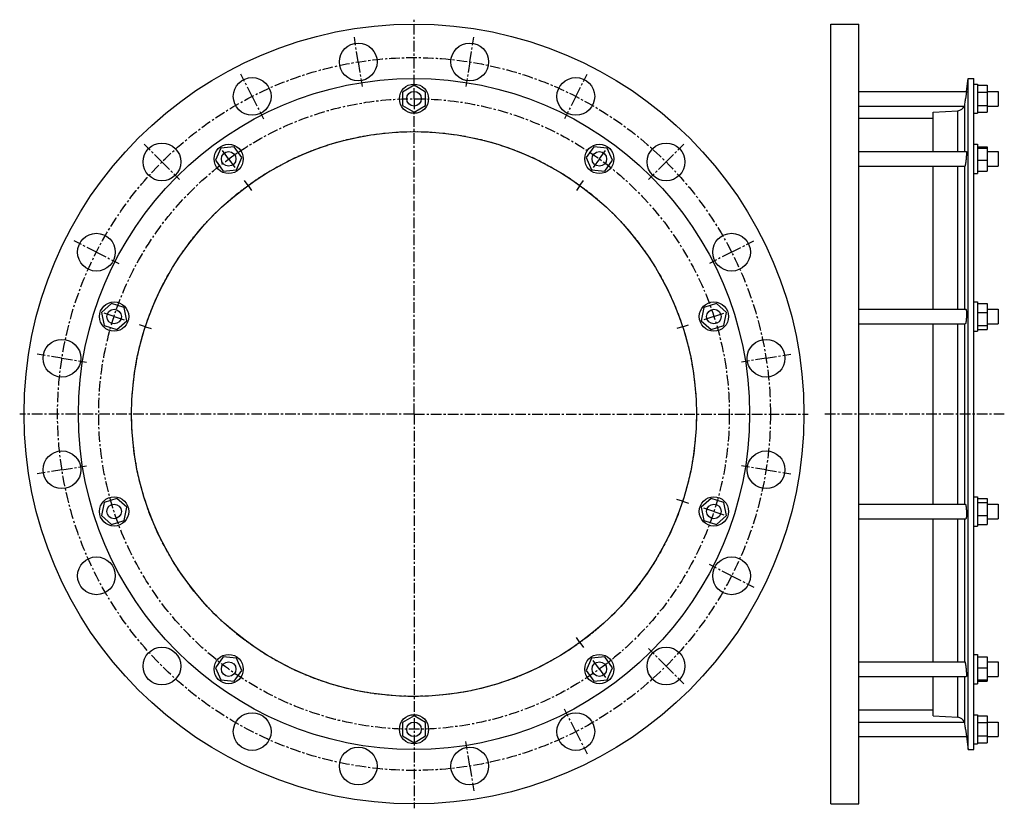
# Model space of a CAD drawing. Header units: millimetres. Extents: x -355 to 453, y -192 to 455.
import ezdxf

# ---------------------------------------------------------------- set-up
doc = ezdxf.new("R2010")
doc.units = ezdxf.units.MM
doc.header["$LTSCALE"] = 23.1
doc.linetypes.add('CENTER', pattern=[0.6, 0.375, -0.075, 0.075, -0.075])
doc.layers.get('0').update_dxf_attribs({"linetype": 'CONTINUOUS'})
doc.layers.add('AXES', color=7, linetype='CONTINUOUS')
doc.layers.add('ROUNDS', color=7, linetype='CONTINUOUS')

msp = doc.modelspace()

# ---------------------------------------------------------------- linework, layer by layer
at = {"color": 7, "linetype": 'Continuous'}
for p, q in [((310.61, -188.68), (310.61, 451.32)), ((310.61, 451.32), (333.61, 451.32)), ((333.61, -188.68), (333.61, 451.32)), ((423.3, -144.03), (423.3, 406.67)), ((423.3, 406.67), (428.06, 406.67)), ((428.06, -144.03), (428.06, 406.67)), ((-31.36, 401.04), (-40.86, 395.56)), ((-21.86, 395.56), (-31.36, 401.04)), ((428.06, 402.07), (431.06, 402.07)), ((431.06, 402.07), (431.06, 378.07)), ((431.06, 401.04), (439.06, 401.04)), ((439.06, 401.04), (439.06, 379.11)), ((-40.86, 395.56), (-40.86, 384.59)), ((-21.86, 384.59), (-21.86, 395.56)), ((431.06, 395.56), (439.06, 395.56)), ((-40.86, 384.59), (-31.36, 379.11)), ((-31.36, 379.11), (-21.86, 384.59)), ((431.06, 384.59), (439.06, 384.59)), ((333.61, 374.17), (394.72, 374.17)), ((394.72, 346.66), (394.72, 378.95)), ((428.06, 378.07), (431.06, 378.07)), ((431.06, 379.11), (439.06, 379.11)), ((-189.89, 349.53), (-194.36, 339.51)), ((-178.99, 350.68), (-189.89, 349.53)), ((-172.54, 341.8), (-178.99, 350.68)), ((116.27, 350.68), (109.82, 341.8)), ((127.18, 349.53), (116.27, 350.68)), ((131.64, 339.51), (127.18, 349.53)), ((428.06, 352.66), (431.06, 352.66)), ((431.06, 352.66), (431.06, 328.66)), ((431.06, 350.68), (439.06, 350.68)), ((431.06, 349.53), (439.06, 349.53)), ((439.06, 350.68), (439.06, 330.64)), ((-194.36, 339.51), (-187.91, 330.64)), ((-177, 331.78), (-172.54, 341.8)), ((109.82, 341.8), (114.28, 331.78)), ((125.19, 330.64), (131.64, 339.51)), ((431.06, 339.51), (439.06, 339.51)), ((-187.91, 330.64), (-177, 331.78)), ((114.28, 331.78), (125.19, 330.64)), ((394.72, 217.28), (394.72, 334.66)), ((428.06, 328.66), (431.06, 328.66)), ((431.06, 330.64), (439.06, 330.64)), ((-279.72, 222.01), (-287.88, 214.67)), ((-269.29, 218.62), (-279.72, 222.01)), ((-267.01, 207.89), (-269.29, 218.62)), ((206.58, 218.62), (204.3, 207.89)), ((217.01, 222.01), (206.58, 218.62)), ((225.16, 214.67), (217.01, 222.01)), ((428.06, 223.28), (431.06, 223.28)), ((431.06, 223.28), (431.06, 199.28)), ((431.06, 222.01), (439.06, 222.01)), ((439.06, 222.01), (439.06, 200.55)), ((-287.88, 214.67), (-285.6, 203.94)), ((222.88, 203.94), (225.16, 214.67)), ((431.06, 214.67), (439.06, 214.67)), ((-285.6, 203.94), (-275.16, 200.55)), ((-275.16, 200.55), (-267.01, 207.89)), ((204.3, 207.89), (212.45, 200.55)), ((212.45, 200.55), (222.88, 203.94)), ((394.72, 57.37), (394.72, 205.28)), ((431.06, 203.94), (439.06, 203.94)), ((428.06, 199.28), (431.06, 199.28)), ((431.06, 200.55), (439.06, 200.55)), ((-285.6, 58.71), (-287.88, 47.98)), ((-275.16, 62.1), (-285.6, 58.71)), ((-267.01, 54.76), (-275.16, 62.1)), ((212.45, 62.1), (204.3, 54.76)), ((222.88, 58.71), (212.45, 62.1)), ((225.16, 47.98), (222.88, 58.71)), ((428.06, 63.37), (431.06, 63.37)), ((431.06, 63.37), (431.06, 39.37)), ((431.06, 62.1), (439.06, 62.1)), ((431.06, 58.71), (439.06, 58.71)), ((439.06, 62.1), (439.06, 40.64)), ((-269.29, 44.03), (-267.01, 54.76)), ((204.3, 54.76), (206.58, 44.03)), ((-287.88, 47.98), (-279.72, 40.64)), ((-279.72, 40.64), (-269.29, 44.03)), ((206.58, 44.03), (217.01, 40.64)), ((217.01, 40.64), (225.16, 47.98)), ((394.72, -72.01), (394.72, 45.37)), ((431.06, 47.98), (439.06, 47.98)), ((431.06, 40.64), (439.06, 40.64)), ((428.06, 39.37), (431.06, 39.37)), ((-187.91, -67.99), (-194.36, -76.86)), ((-177, -69.13), (-187.91, -67.99)), ((-172.54, -79.15), (-177, -69.13)), ((114.28, -69.13), (109.82, -79.15)), ((125.19, -67.99), (114.28, -69.13)), ((131.64, -76.86), (125.19, -67.99)), ((428.06, -66.01), (431.06, -66.01)), ((431.06, -66.01), (431.06, -90.01)), ((431.06, -67.99), (439.06, -67.99)), ((439.06, -67.99), (439.06, -88.03)), ((-194.36, -76.86), (-189.89, -86.88)), ((-178.99, -88.03), (-172.54, -79.15)), ((109.82, -79.15), (116.27, -88.03)), ((127.18, -86.88), (131.64, -76.86)), ((431.06, -76.86), (439.06, -76.86)), ((-189.89, -86.88), (-178.99, -88.03)), ((116.27, -88.03), (127.18, -86.88)), ((394.72, -116.31), (394.72, -84.01)), ((431.06, -86.88), (439.06, -86.88)), ((431.06, -88.03), (439.06, -88.03)), ((428.06, -90.01), (431.06, -90.01)), ((333.61, -111.53), (394.72, -111.53)), ((-31.36, -116.46), (-40.86, -121.94)), ((-21.86, -121.94), (-31.36, -116.46)), ((428.06, -115.43), (431.06, -115.43)), ((431.06, -115.43), (431.06, -139.43)), ((431.06, -116.46), (439.06, -116.46)), ((439.06, -116.46), (439.06, -138.39)), ((-40.86, -121.94), (-40.86, -132.91)), ((-21.86, -132.91), (-21.86, -121.94)), ((431.06, -121.94), (439.06, -121.94)), ((-40.86, -132.91), (-31.36, -138.39)), ((-31.36, -138.39), (-21.86, -132.91)), ((431.06, -132.91), (439.06, -132.91)), ((423.3, -144.03), (428.06, -144.03)), ((428.06, -139.43), (431.06, -139.43)), ((431.06, -138.39), (439.06, -138.39)), ((310.61, -188.68), (333.61, -188.68))]:
    msp.add_line(p, q, dxfattribs=at)
for centre, radius in [((-31.36, 131.32), 320), ((-31.36, 131.32), 275.35), ((-31.36, 390.07), 12), ((-31.36, 131.32), 231.75), ((-183.45, 340.66), 12), ((120.73, 340.66), 12), ((-277.44, 211.28), 12), ((214.73, 211.28), 12), ((-277.44, 51.37), 12), ((214.73, 51.37), 12), ((-183.45, -78.01), 12), ((120.73, -78.01), 12), ((-31.36, -127.43), 12)]:
    msp.add_circle(centre, radius, dxfattribs=at)
at = {"layer": 'AXES', "color": 7, "linetype": 'CENTER'}
for p, q in [((-31.36, 401.07), (-31.36, 454.91)), ((-77.11, 420.22), (-80.32, 440.47)), ((14.4, 420.22), (17.61, 440.47)), ((-77.11, 420.22), (-73.91, 399.98)), ((14.4, 420.22), (11.19, 399.98)), ((-164.15, 391.94), (-173.46, 410.21)), ((101.43, 391.94), (110.74, 410.21)), ((-31.36, 390.07), (-31.36, 401.07)), ((-164.15, 391.94), (-154.84, 373.68)), ((-31.36, 390.07), (-31.36, 379.07)), ((101.43, 391.94), (92.13, 373.68)), ((-31.36, 131.32), (-31.36, 379.07)), ((-238.19, 338.15), (-252.68, 352.65)), ((-183.45, 340.66), (-189.91, 349.56)), ((120.73, 340.66), (127.2, 349.56)), ((175.47, 338.15), (189.97, 352.65)), ((-183.45, 340.66), (-176.98, 331.76)), ((120.73, 340.66), (114.27, 331.76)), ((-238.19, 338.15), (-223.69, 323.66)), ((175.47, 338.15), (160.98, 323.66)), ((-167.58, 318.81), (-170.52, 322.86)), ((-167.58, 318.81), (-164.64, 314.77)), ((104.86, 318.81), (101.92, 314.77)), ((104.86, 318.81), (107.8, 322.86)), ((-291.98, 264.12), (-310.24, 273.42)), ((229.26, 264.12), (247.53, 273.42)), ((-291.98, 264.12), (-273.71, 254.81)), ((229.26, 264.12), (211, 254.81)), ((-277.44, 211.28), (-287.91, 214.68)), ((-277.44, 211.28), (-266.98, 207.88)), ((214.73, 211.28), (204.27, 207.88)), ((214.73, 211.28), (225.19, 214.68)), ((-251.76, 202.94), (-256.52, 204.48)), ((-251.76, 202.94), (-247.01, 201.39)), ((189.05, 202.94), (184.29, 201.39)), ((189.05, 202.94), (193.81, 204.48)), ((-320.26, 177.08), (-340.5, 180.29)), ((257.54, 177.08), (277.79, 180.29)), ((-320.26, 177.08), (-300.01, 173.87)), ((257.54, 177.08), (237.29, 173.87)), ((-31.36, 131.32), (-354.94, 131.32)), ((-31.36, 131.32), (-31.36, -192.26)), ((-31.36, 131.32), (292.22, 131.32)), ((453.06, 131.32), (305.61, 131.32)), ((-320.26, 85.57), (-340.5, 82.36)), ((-320.26, 85.57), (-300.01, 88.77)), ((257.54, 85.57), (237.29, 88.77)), ((257.54, 85.57), (277.79, 82.36)), ((189.05, 59.71), (184.29, 61.26)), ((189.05, 59.71), (193.81, 58.17)), ((214.73, 51.37), (204.27, 54.77)), ((214.73, 51.37), (225.19, 47.97)), ((229.26, -1.47), (211, 7.84)), ((229.26, -1.47), (247.53, -10.77)), ((104.86, -56.16), (101.92, -52.12)), ((104.86, -56.16), (107.8, -60.21)), ((175.47, -75.5), (160.98, -61.01)), ((120.73, -78.01), (114.27, -69.11)), ((120.73, -78.01), (127.2, -86.91)), ((175.47, -75.5), (189.97, -90)), ((101.43, -129.29), (92.13, -111.03)), ((14.4, -157.57), (11.19, -137.33)), ((101.43, -129.29), (110.74, -147.56)), ((14.4, -157.57), (17.61, -177.82))]:
    msp.add_line(p, q, dxfattribs=at)
at = {"layer": 'AXES', "color": 7, "linetype": 'Continuous'}
for p, q in [((422.01, 396.07), (423.3, 406.67)), ((333.61, 396.07), (422.01, 396.07)), ((422.01, 396.07), (421.29, 390.07)), ((439.06, 396.07), (448.06, 396.07)), ((448.06, 396.07), (448.06, 384.07)), ((421.55, 392.21), (421.29, 390.07)), ((421.7, 393.49), (421.63, 392.87)), ((333.61, 384.07), (420.3, 384.07)), ((439.06, 384.07), (448.06, 384.07)), ((333.61, 346.66), (421.87, 346.66)), ((439.06, 346.66), (448.06, 346.66)), ((448.06, 346.66), (448.06, 334.66)), ((333.61, 334.66), (420.67, 334.66)), ((439.06, 334.66), (448.06, 334.66)), ((333.61, 217.28), (421.51, 217.28)), ((439.06, 217.28), (448.06, 217.28)), ((448.06, 217.28), (448.06, 205.28)), ((333.61, 205.28), (421.06, 205.28)), ((439.06, 205.28), (448.06, 205.28)), ((333.61, 57.37), (421.06, 57.37)), ((439.06, 57.37), (448.06, 57.37)), ((448.06, 57.37), (448.06, 45.37)), ((333.61, 45.37), (421.51, 45.37)), ((439.06, 45.37), (448.06, 45.37)), ((333.61, -72.01), (420.67, -72.01)), ((439.06, -72.01), (448.06, -72.01)), ((448.06, -72.01), (448.06, -84.01)), ((333.61, -84.01), (421.87, -84.01)), ((439.06, -84.01), (448.06, -84.01)), ((333.61, -121.43), (420.3, -121.43)), ((421.29, -127.43), (422.01, -133.43)), ((439.06, -121.43), (448.06, -121.43)), ((448.06, -121.43), (448.06, -133.43)), ((333.61, -133.43), (422.01, -133.43)), ((421.63, -130.22), (421.7, -130.84)), ((421.77, -131.41), (421.96, -133.04)), ((439.06, -133.43), (448.06, -133.43))]:
    msp.add_line(p, q, dxfattribs=at)
at = {"layer": 'AXES', "color": 9, "linetype": 'Continuous'}
for p, q in [((420.76, 346.66), (420.76, 385.75)), ((420.76, 217.28), (420.76, 334.72)), ((420.76, 57.37), (420.76, 205.28)), ((420.76, -72.07), (420.76, 45.37)), ((420.76, -123.1), (420.76, -84.01))]:
    msp.add_line(p, q, dxfattribs=at)
at = {"layer": 'AXES', "color": 7, "linetype": 'Continuous'}
msp.add_lwpolyline([(421.96, -133.04), (422, -133.38), (423.3, -144.03)], dxfattribs=at)
for centre, radius in [((-77.11, 420.22), 15.5), ((14.4, 420.22), 15.5), ((-164.15, 391.94), 15.5), ((101.43, 391.94), 15.5), ((-31.36, 390.07), 6), ((-238.19, 338.15), 15.5), ((175.47, 338.15), 15.5), ((-183.45, 340.66), 6), ((120.73, 340.66), 6), ((-291.98, 264.12), 15.5), ((229.26, 264.12), 15.5), ((-277.44, 211.28), 6), ((214.73, 211.28), 6), ((-320.26, 177.08), 15.5), ((257.54, 177.08), 15.5), ((-320.26, 85.57), 15.5), ((257.54, 85.57), 15.5), ((-277.44, 51.37), 6), ((214.73, 51.37), 6), ((-291.98, -1.47), 15.5), ((229.26, -1.47), 15.5), ((-238.19, -75.5), 15.5), ((175.47, -75.5), 15.5), ((-183.45, -78.01), 6), ((120.73, -78.01), 6), ((-164.15, -129.29), 15.5), ((101.43, -129.29), 15.5), ((-31.36, -127.43), 6), ((-77.11, -157.57), 15.5), ((14.4, -157.57), 15.5)]:
    msp.add_circle(centre, radius, dxfattribs=at)
at = {"layer": 'AXES', "color": 7, "linetype": 'CENTER'}
for radius in [292.5, 258.75, 231.75]:
    msp.add_circle((-31.36, 131.32), radius, dxfattribs=at)
at = {"layer": 'AXES', "color": 7, "linetype": 'Continuous'}
for centre, radius, start, end in [((-1693.48, 647.26), 2130.35, 352.94888, 353.06601), ((414.44, 386.55), 6.36, 273.55948, 337.05622), ((414.71, 386.5), 6.1, 336.57314, 352.96875), ((414.44, -123.9), 6.36, 22.94378, 86.44052), ((414.71, -123.85), 6.1, 7.03125, 23.42686), ((-1675.47, -382.4), 2112.21, 6.93348, 7.05162)]:
    msp.add_arc(centre, radius, start, end, dxfattribs=at)
for points, knots in [([(421.87, 346.66), (421.88, 346.66), (421.9, 346.65), (421.92, 346.62), (421.93, 346.59), (421.95, 346.52), (421.97, 346.42), (421.98, 346.3), (421.99, 346.14), (422, 345.97), (422.01, 345.68), (422.01, 345.26), (422, 344.7), (421.97, 344.06), (421.92, 343.09), (421.82, 341.78), (421.67, 340.19), (421.5, 338.62), (421.36, 337.61), (421.29, 337.13)], [0, 0, 0, 0, 0.00323, 0.005502, 0.008371, 0.016074, 0.026522, 0.039743, 0.055713, 0.074376, 0.095657, 0.145685, 0.20488, 0.272122, 0.346131, 0.508688, 0.680285, 0.848156, 1, 1, 1, 1]), ([(420.67, 334.66), (420.69, 334.66), (420.72, 334.67), (420.75, 334.7), (420.76, 334.72)], [0, 0, 0, 0, 0.463208, 1, 1, 1, 1]), ([(421.29, 337.13), (421.24, 336.83), (421.17, 336.4), (421.08, 335.86), (421.01, 335.53), (420.94, 335.25), (420.88, 335.02), (420.82, 334.85), (420.78, 334.75), (420.76, 334.72)], [0, 0, 0, 0, 0.366648, 0.524191, 0.662444, 0.780067, 0.875967, 0.949366, 1, 1, 1, 1]), ([(421.51, 217.28), (421.56, 217.28), (421.62, 217.22), (421.66, 217.14), (421.7, 217.04), (421.74, 216.9), (421.79, 216.7), (421.83, 216.45), (421.87, 216.16), (421.92, 215.71), (421.97, 215.05), (422.01, 213.84), (422.01, 212.18), (421.95, 210.47), (421.85, 209.11), (421.77, 208.17), (421.66, 207.33), (421.55, 206.61), (421.43, 206.04), (421.34, 205.71), (421.29, 205.58)], [0, 0, 0, 0, 0.012608, 0.017585, 0.023403, 0.037635, 0.055363, 0.07653, 0.101023, 0.128683, 0.192704, 0.266717, 0.435381, 0.613827, 0.699785, 0.780001, 0.852054, 0.913823, 0.963558, 1, 1, 1, 1]), ([(421.29, 205.58), (421.27, 205.53), (421.24, 205.46), (421.18, 205.35), (421.11, 205.28), (421.06, 205.28)], [0, 0, 0, 0, 0.366326, 0.649233, 1, 1, 1, 1]), ([(421.06, 57.37), (421.11, 57.37), (421.18, 57.3), (421.24, 57.19), (421.27, 57.12), (421.29, 57.07)], [0, 0, 0, 0, 0.350767, 0.633674, 1, 1, 1, 1]), ([(421.29, 57.07), (421.34, 56.94), (421.43, 56.61), (421.55, 56.04), (421.66, 55.32), (421.77, 54.48), (421.85, 53.54), (421.95, 52.18), (422.01, 50.47), (422.01, 48.81), (421.97, 47.6), (421.92, 46.94), (421.87, 46.49), (421.83, 46.2), (421.79, 45.95), (421.74, 45.75), (421.7, 45.61), (421.66, 45.51), (421.62, 45.43), (421.56, 45.37), (421.51, 45.37)], [0, 0, 0, 0, 0.036442, 0.086177, 0.147946, 0.22, 0.300216, 0.386174, 0.564621, 0.733284, 0.807297, 0.871318, 0.898978, 0.92347, 0.944637, 0.962365, 0.976598, 0.982415, 0.987392, 1, 1, 1, 1]), ([(420.76, -72.07), (420.75, -72.05), (420.72, -72.02), (420.69, -72.01), (420.67, -72.01)], [0, 0, 0, 0, 0.536792, 1, 1, 1, 1]), ([(420.76, -72.07), (420.78, -72.1), (420.82, -72.2), (420.88, -72.37), (420.94, -72.6), (421.01, -72.88), (421.08, -73.22), (421.17, -73.75), (421.24, -74.18), (421.29, -74.48)], [0, 0, 0, 0, 0.050634, 0.124033, 0.219933, 0.337556, 0.475809, 0.633352, 1, 1, 1, 1]), ([(421.29, -74.48), (421.36, -74.96), (421.5, -75.98), (421.67, -77.54), (421.82, -79.14), (421.92, -80.44), (421.97, -81.41), (422, -82.05), (422.01, -82.61), (422.01, -83.03), (422, -83.32), (421.99, -83.5), (421.98, -83.65), (421.97, -83.77), (421.95, -83.87), (421.93, -83.94), (421.92, -83.98), (421.9, -84), (421.88, -84.01), (421.87, -84.01)], [0, 0, 0, 0, 0.151844, 0.319716, 0.491312, 0.65387, 0.727878, 0.795121, 0.854316, 0.904343, 0.925625, 0.944288, 0.960257, 0.973478, 0.983926, 0.991629, 0.994498, 0.99677, 1, 1, 1, 1])]:
    msp.add_open_spline(points, degree=3, knots=knots, dxfattribs=at)
at = {"layer": 'ROUNDS', "color": 7, "linetype": 'Continuous'}
for p, q in [((394.72, 378.95), (414.84, 380.21)), ((394.72, -116.31), (414.84, -117.56))]:
    msp.add_line(p, q, dxfattribs=at)
at = {"layer": 'ROUNDS', "color": 9, "linetype": 'Continuous'}
for p, q in [((414.84, 346.66), (414.84, 380.21)), ((414.84, 217.28), (414.84, 334.66)), ((414.84, 57.37), (414.84, 205.28)), ((414.84, -72.01), (414.84, 45.37)), ((414.84, -117.56), (414.84, -84.01))]:
    msp.add_line(p, q, dxfattribs=at)

doc.saveas('drawing.dxf')
